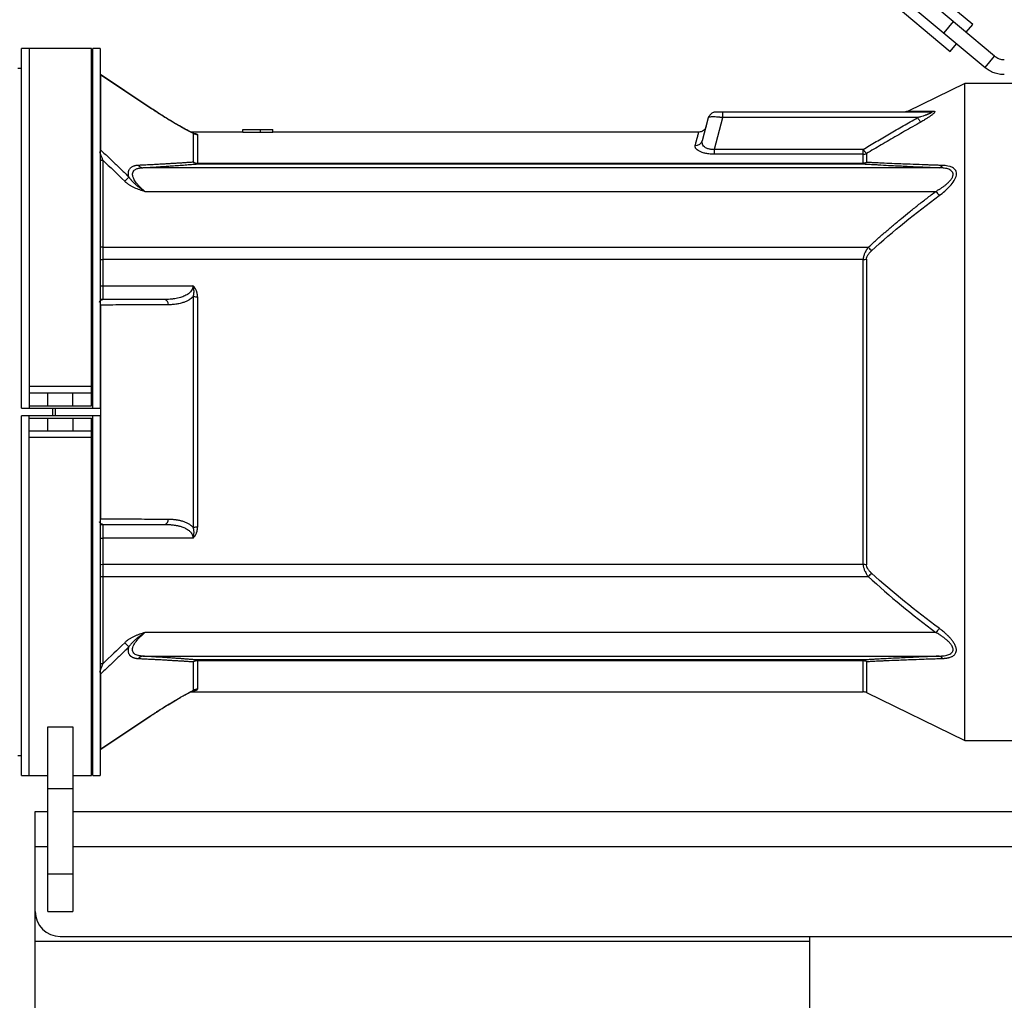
# Model space of a CAD drawing. Header units: inches. Extents: x -20.4 to 25.6, y -29.8 to 30.6.
# Tile 5 of 10: x -0.6 to 15, y -9.3 to 6.2. Entities that reach past the tile are written whole.
import ezdxf

# ---------------------------------------------------------------- set-up
doc = ezdxf.new("R2010")
doc.units = ezdxf.units.IN
doc.header["$MEASUREMENT"] = 0

msp = doc.modelspace()

# ---------------------------------------------------------------- linework, layer by layer
at = {"color": 7, "linetype": 'Continuous', "lineweight": 25}
for p, q in [((14.454, 6.103), (0.294, 17.984)), ((-0.06, 17.562), (14.099, 5.681)), ((14.8, 5.606), (12.558, 7.488)), ((12.406, 7.307), (14.649, 5.425)), ((14.149, 6.153), (13.997, 5.972)), ((14.352, 5.982), (14.454, 6.103)), ((14.099, 5.681), (14.2, 5.802)), ((0.571, 5.728), (-0.531, 5.728)), ((-0.531, 0.059), (-0.531, 5.728)), ((-0.413, 5.728), (-0.413, 0.059)), ((0.571, 0.098), (0.571, 5.728)), ((0.709, 5.728), (0.591, 5.728)), ((0.591, 0.059), (0.591, 5.728)), ((0.709, 5.728), (0.709, 0.059)), ((14.649, 5.425), (14.8, 5.606)), ((0.591, 5.531), (0.571, 5.531)), ((-0.531, 5.413), (-0.591, 5.413)), ((1.496, 4.792), (0.71, 5.315)), ((0.717, 4.126), (0.717, 5.309)), ((0.717, 5.309), (1.498, 4.79)), ((14.331, 5.177), (13.427, 4.736)), ((15.433, 5.177), (14.331, 5.177)), ((14.331, -5.177), (14.331, 5.177)), ((10.52, 4.637), (10.52, 4.724)), ((13.785, 4.724), (10.52, 4.724)), ((10.196, 4.279), (10.292, 4.637)), ((10.386, 4.138), (10.52, 4.637)), ((13.585, 4.637), (10.52, 4.637)), ((2.953, 4.409), (2.136, 4.409)), ((2.175, 3.939), (2.175, 4.389)), ((2.184, 4.387), (2.178, 4.389)), ((2.185, 4.387), (2.185, 4.387)), ((2.241, 4.369), (2.241, 3.908)), ((2.953, 4.409), (2.953, 4.449)), ((2.953, 4.449), (3.425, 4.449)), ((3.228, 4.449), (3.228, 4.407)), ((3.228, 4.409), (3.425, 4.409)), ((3.425, 4.409), (3.425, 4.449)), ((10.14, 4.409), (3.425, 4.409)), ((10.386, 4.06), (10.386, 4.138)), ((10.386, 4.138), (12.729, 4.138)), ((12.729, 4.06), (10.386, 4.06)), ((12.729, 3.908), (12.729, 4.138)), ((12.78, 4.071), (12.78, 3.932)), ((0.748, 3.967), (0.748, 1.772)), ((2.241, 3.921), (12.729, 3.921)), ((2.241, 3.908), (12.729, 3.908)), ((13.925, 3.848), (1.377, 3.848)), ((1.413, 3.475), (13.874, 3.475)), ((0.748, 2.594), (12.809, 2.594)), ((12.729, 2.4), (0.748, 2.4)), ((12.729, -2.4), (12.729, 2.4)), ((12.78, 2.407), (12.78, -2.407)), ((0.748, 1.988), (2.169, 1.988)), ((2.175, -1.822), (2.175, 1.822)), ((2.241, 1.814), (2.241, -1.814)), ((0.717, -1.684), (0.717, 1.684)), ((-0.413, 0.405), (0.571, 0.405)), ((0.571, 0.295), (-0.413, 0.295)), ((-0.118, 0.098), (-0.118, 0.295)), ((0.276, 0.098), (0.276, 0.295)), ((-0.531, 0.059), (0.709, 0.059)), ((-0.413, 0.098), (0.571, 0.098)), ((-0.039, -0.059), (-0.039, 0.059)), ((-0.531, -5.728), (-0.531, -0.059)), ((0.709, -0.059), (-0.531, -0.059)), ((-0.413, -5.728), (-0.413, -0.059)), ((-0.413, -0.098), (0.571, -0.098)), ((-0.118, -0.295), (-0.118, -0.098)), ((0.276, -0.098), (0.276, -0.295)), ((0.571, -5.728), (0.571, -0.098)), ((0.591, -5.728), (0.591, -0.059)), ((0.709, -0.059), (0.709, -5.728)), ((-0.413, -0.295), (0.571, -0.295)), ((0.571, -0.405), (-0.413, -0.405)), ((0.748, -1.772), (0.748, -3.967)), ((2.169, -1.988), (0.748, -1.988)), ((0.748, -2.4), (12.729, -2.4)), ((0.748, -2.594), (12.809, -2.594)), ((13.874, -3.475), (1.413, -3.475)), ((1.377, -3.848), (13.925, -3.848)), ((2.175, -4.389), (2.175, -3.939)), ((12.729, -3.908), (2.241, -3.908)), ((2.241, -3.908), (2.241, -4.369)), ((12.729, -3.921), (2.241, -3.921)), ((12.729, -4.409), (12.729, -3.908)), ((0.717, -5.309), (0.717, -4.126)), ((2.136, -4.409), (12.729, -4.409)), ((12.78, -4.421), (14.331, -5.177)), ((0.716, -5.311), (1.496, -4.792)), ((0.717, -5.309), (1.498, -4.79)), ((-0.118, -7.869), (-0.118, -4.961)), ((-0.118, -4.961), (0.276, -4.961)), ((0.276, -4.961), (0.276, -7.869)), ((14.331, -5.177), (15.433, -5.177)), ((-0.591, -5.413), (-0.531, -5.413)), ((0.71, -5.315), (0.712, -5.314)), ((0.571, -5.531), (0.591, -5.531)), ((-0.531, -5.728), (-0.118, -5.728)), ((0.276, -5.728), (0.571, -5.728)), ((0.591, -5.728), (0.709, -5.728)), ((-0.118, -5.933), (0.276, -5.933)), ((-0.315, -6.294), (-0.118, -6.294)), ((-0.315, -10.861), (-0.315, -6.294)), ((0.276, -6.294), (18.78, -6.294)), ((-0.118, -7.278), (0.276, -7.278)), ((-0.118, -7.869), (0.276, -7.869)), ((11.89, -8.341), (-0.315, -8.341)), ((0.079, -8.262), (18.78, -8.262)), ((11.89, -10.861), (11.89, -8.262))]:
    msp.add_line(p, q, dxfattribs=at)
at = {"color": 8, "linetype": 'Continuous', "lineweight": 25}
for p, q in [((12.78, -3.932), (12.78, -4.421)), ((2.169, -4.391), (2.178, -4.389)), ((-0.315, -6.845), (-0.118, -6.845)), ((0.276, -6.845), (18.78, -6.845))]:
    msp.add_line(p, q, dxfattribs=at)
at = {"color": 7, "linetype": 'Continuous', "lineweight": 25, "flags": 128}
for points in [[(1.498, 4.79), (1.497, 4.792), (1.496, 4.792)], [(10.292, 4.637), (10.298, 4.655), (10.304, 4.666)], [(2.953, 4.409), (3.091, 4.409), (3.228, 4.407)], [(0.748, 1.772), (0.725, 1.774), (0.709, 1.778)], [(0.706, -1.779), (0.725, -1.774), (0.748, -1.772)], [(1.496, -4.792), (1.497, -4.792), (1.498, -4.79)]]:
    msp.add_lwpolyline(points, dxfattribs=at)
at = {"color": 8, "linetype": 'Continuous', "lineweight": 25, "flags": 128}
for points in [[(0.709, 3.967), (0.726, 3.967), (0.748, 3.967)], [(0.748, 2.594), (0.725, 2.594), (0.709, 2.594)], [(0.709, 2.404), (0.725, 2.401), (0.748, 2.4)], [(0.709, 1.991), (0.725, 1.989), (0.748, 1.988)], [(0.709, -1.991), (0.725, -1.989), (0.748, -1.988)], [(0.709, -2.404), (0.725, -2.401), (0.748, -2.4)], [(0.709, -2.594), (0.725, -2.594), (0.748, -2.594)], [(0.748, -3.967), (0.726, -3.967), (0.709, -3.967)]]:
    msp.add_lwpolyline(points, dxfattribs=at)
at = {"color": 7, "linetype": 'Continuous', "lineweight": 25}
for centre, radius, start, end in [((10.406, 4.606), 0.118, 90, 116.5753), ((13.784, 4.817), 0.0925, 270.2904, 304.3718), ((13.866, 4.792), 0.321, 208.8465, 224.3951), ((2.241, 4.488), 0.119, 236.2572, 270.0205), ((10.087, 4.311), 0.113, 267.3873, 343.9345), ((12.729, 4.186), 0.127, 269.9273, 294.0623), ((1.385, 3.934), 0.0861, 210.5383, 264.6036), ((2.24, 4.05), 0.129, 239.3475, 270.2148), ((12.729, 4.052), 0.13, 269.9031, 293.2915), ((13.915, 3.917), 0.0699, 277.8179, 331.1717), ((2.537, 2.226), 2.018, 133.059, 135.6839), ((15.942, 5.031), 2.587, 216.9643, 218.8303), ((14.663, 4.311), 2.527, 222.7934, 224.4936), ((12.729, 2.604), 0.203, 269.7911, 284.5281), ((1.698, 1.688), 0.0864, 0.7016, 76.4263), ((2.239, 2.065), 0.251, 255.2178, 270.4365), ((1.698, -1.688), 0.0864, 283.5737, 359.2984), ((2.239, -2.065), 0.251, 89.5635, 104.7822), ((12.729, -2.604), 0.203, 75.4719, 90.2089), ((14.663, -4.311), 2.527, 135.5064, 137.2066), ((15.942, -5.031), 2.587, 141.1697, 143.0357), ((2.537, -2.226), 2.018, 224.3161, 226.941), ((1.385, -3.934), 0.0861, 95.3964, 149.4617), ((13.915, -3.917), 0.0699, 28.8283, 82.1821), ((2.24, -4.05), 0.129, 89.7852, 120.6525), ((12.729, -4.052), 0.13, 66.7085, 90.0969), ((2.241, -4.488), 0.119, 89.9795, 123.7428), ((12.729, -4.528), 0.118, 64.0108, 90), ((0.079, -7.869), 0.394, 180, 270)]:
    msp.add_arc(centre, radius, start, end, dxfattribs=at)
for points, knots in [([(14.8, 5.606), (14.811, 5.598), (14.822, 5.59), (14.846, 5.576), (14.858, 5.57), (14.884, 5.561), (14.897, 5.557), (14.924, 5.552), (14.938, 5.551), (14.952, 5.551)], [0, 0, 0, 0, 0.25, 0.25, 0.5, 0.5, 0.75, 0.75, 1, 1, 1, 1]), ([(0.717, 5.309), (0.717, 5.31), (0.716, 5.312), (0.712, 5.314), (0.71, 5.315)], [0, 0, 0, 0, 0.524073, 1, 1, 1, 1]), ([(14.952, 5.315), (14.925, 5.315), (14.897, 5.317), (14.843, 5.327), (14.816, 5.334), (14.778, 5.348), (14.765, 5.353), (14.74, 5.365), (14.728, 5.371), (14.692, 5.392), (14.67, 5.408), (14.649, 5.425)], [0, 0, 0, 0, 0.25, 0.25, 0.5, 0.5, 0.625, 0.625, 0.75, 0.75, 1, 1, 1, 1]), ([(2.174, 4.392), (2.173, 4.392), (2.172, 4.393), (2.152, 4.402), (2.116, 4.419), (2.048, 4.454), (1.952, 4.509), (1.825, 4.583), (1.67, 4.678), (1.557, 4.753), (1.496, 4.792)], [0, 0, 0, 0, 0.021778, 0.049761, 0.12829, 0.238314, 0.381602, 0.556719, 0.7621, 1, 1, 1, 1]), ([(2.175, 4.389), (2.172, 4.39), (2.168, 4.392), (2.16, 4.395), (2.153, 4.399), (2.145, 4.403), (2.136, 4.407), (2.128, 4.412), (2.119, 4.416), (2.101, 4.425), (2.073, 4.44), (2.021, 4.468), (1.951, 4.508), (1.864, 4.559), (1.773, 4.613), (1.701, 4.658), (1.646, 4.693), (1.61, 4.716), (1.573, 4.74), (1.536, 4.765), (1.511, 4.781), (1.498, 4.79)], [0, 0, 0, 0, 0.01518, 0.030489, 0.045939, 0.061545, 0.077318, 0.093271, 0.109415, 0.125763, 0.186447, 0.25131, 0.372426, 0.502598, 0.625091, 0.75077, 0.799079, 0.848116, 0.897923, 0.948538, 1, 1, 1, 1]), ([(10.369, 4.719), (10.36, 4.715), (10.342, 4.708), (10.321, 4.689), (10.305, 4.667), (10.3, 4.65), (10.297, 4.642)], [0, 0, 0, 0, 0.2548023, 0.5108437, 0.7611326, 1, 1, 1, 1]), ([(10.52, 4.724), (10.518, 4.724), (10.513, 4.724), (10.507, 4.724), (10.501, 4.724), (10.495, 4.724), (10.489, 4.724), (10.483, 4.724), (10.476, 4.724), (10.467, 4.724), (10.454, 4.724), (10.438, 4.724), (10.426, 4.724), (10.418, 4.724), (10.413, 4.724), (10.41, 4.724), (10.407, 4.724), (10.406, 4.724), (10.406, 4.724), (10.406, 4.724)], [0, 0, 0, 0, 0.035133, 0.070108, 0.104941, 0.139648, 0.17424, 0.208729, 0.243124, 0.288381, 0.370749, 0.499996, 0.629244, 0.697322, 0.75688, 0.817127, 0.877694, 0.938629, 1, 1, 1, 1]), ([(13.427, 4.737), (13.425, 4.736), (13.422, 4.734), (13.418, 4.733), (13.415, 4.731), (13.414, 4.731), (13.412, 4.731), (13.411, 4.73), (13.41, 4.73), (13.408, 4.729), (13.404, 4.728), (13.399, 4.727), (13.395, 4.726), (13.393, 4.726), (13.393, 4.726), (13.393, 4.726)], [0, 0, 0, 0, 0.079632, 0.144459, 0.157485, 0.169492, 0.181056, 0.193063, 0.206546, 0.22247, 0.264577, 0.404697, 0.640811, 0.994738, 1, 1, 1, 1]), ([(13.785, 4.724), (13.786, 4.724), (13.789, 4.724), (13.793, 4.724), (13.797, 4.724), (13.799, 4.723), (13.802, 4.723), (13.803, 4.722), (13.804, 4.721), (13.805, 4.72), (13.805, 4.719), (13.804, 4.717), (13.803, 4.716), (13.802, 4.715), (13.8, 4.713), (13.799, 4.712), (13.796, 4.711), (13.794, 4.709), (13.792, 4.708), (13.789, 4.707), (13.787, 4.705), (13.784, 4.704), (13.782, 4.703), (13.779, 4.702), (13.777, 4.701), (13.774, 4.699), (13.772, 4.698), (13.769, 4.697), (13.767, 4.696), (13.765, 4.696), (13.763, 4.695), (13.761, 4.694), (13.759, 4.693), (13.758, 4.693), (13.756, 4.692), (13.755, 4.692), (13.751, 4.69), (13.744, 4.687), (13.732, 4.683), (13.722, 4.679), (13.71, 4.675), (13.694, 4.67), (13.668, 4.661), (13.637, 4.652), (13.608, 4.643), (13.592, 4.639), (13.585, 4.637)], [0, 0, 0, 0, 0.02053, 0.0398346, 0.0578983, 0.0747517, 0.0904731, 0.1051908, 0.1190928, 0.1323824, 0.145234, 0.1577918, 0.1701688, 0.1824487, 0.1946805, 0.2068435, 0.2189396, 0.2309589, 0.2428772, 0.2546608, 0.2662711, 0.2776671, 0.288808, 0.2996541, 0.3101681, 0.3203151, 0.3300637, 0.3393855, 0.3482552, 0.3566507, 0.3645528, 0.371945, 0.3788132, 0.3851457, 0.3909326, 0.396166, 0.4008392, 0.4372826, 0.4757586, 0.5280494, 0.5507076, 0.6065933, 0.7003864, 0.8298857, 0.9302473, 1, 1, 1, 1]), ([(13.836, 4.741), (13.837, 4.741), (13.84, 4.741), (13.842, 4.74), (13.845, 4.74), (13.848, 4.739), (13.852, 4.738), (13.855, 4.735), (13.857, 4.731), (13.855, 4.725), (13.852, 4.719), (13.845, 4.71), (13.833, 4.697), (13.817, 4.684), (13.795, 4.667), (13.764, 4.645), (13.729, 4.622), (13.696, 4.602), (13.668, 4.585), (13.647, 4.573), (13.637, 4.567)], [0, 0, 0, 0, 0.015861, 0.031663, 0.047445, 0.063242, 0.094869, 0.126067, 0.188193, 0.219522, 0.250371, 0.310558, 0.37518, 0.435597, 0.501009, 0.620676, 0.749423, 0.826507, 0.909965, 1, 1, 1, 1]), ([(10.52, 4.637), (10.516, 4.637), (10.51, 4.638), (10.5, 4.639), (10.491, 4.64), (10.481, 4.641), (10.472, 4.642), (10.463, 4.643), (10.454, 4.644), (10.445, 4.644), (10.425, 4.646), (10.395, 4.648), (10.359, 4.648), (10.33, 4.648), (10.313, 4.646), (10.303, 4.644), (10.299, 4.642), (10.295, 4.641), (10.292, 4.639), (10.292, 4.638), (10.292, 4.637)], [0, 0, 0, 0, 0.027844, 0.055436, 0.082777, 0.109868, 0.136709, 0.163301, 0.189647, 0.215747, 0.241602, 0.37172, 0.500019, 0.628313, 0.758435, 0.805142, 0.852645, 0.900952, 0.950068, 1, 1, 1, 1]), ([(12.729, 4.138), (12.762, 4.158), (12.83, 4.198), (12.932, 4.259), (13.037, 4.32), (13.143, 4.382), (13.251, 4.445), (13.361, 4.508), (13.472, 4.572), (13.547, 4.615), (13.585, 4.637)], [0, 0, 0, 0, 0.118304, 0.23852, 0.360648, 0.484689, 0.610644, 0.738513, 0.868298, 1, 1, 1, 1]), ([(13.637, 4.567), (13.594, 4.543), (13.509, 4.494), (13.382, 4.422), (13.258, 4.35), (13.135, 4.279), (13.015, 4.209), (12.897, 4.14), (12.819, 4.094), (12.78, 4.071)], [0, 0, 0, 0, 0.14965, 0.297033, 0.442149, 0.585001, 0.725592, 0.863924, 1, 1, 1, 1]), ([(2.169, 4.391), (2.171, 4.39), (2.175, 4.39), (2.18, 4.389), (2.186, 4.389), (2.191, 4.388), (2.196, 4.387), (2.204, 4.386), (2.214, 4.384), (2.223, 4.382), (2.23, 4.379), (2.235, 4.377), (2.238, 4.374), (2.24, 4.372), (2.241, 4.37), (2.241, 4.369)], [0, 0, 0, 0, 0.040902, 0.082078, 0.123588, 0.165492, 0.207847, 0.25071, 0.376957, 0.503028, 0.599877, 0.697523, 0.79645, 0.897128, 1, 1, 1, 1]), ([(2.175, 4.391), (2.175, 4.391), (2.175, 4.391), (2.175, 4.391), (2.174, 4.392)], [0, 0, 0, 0, 0.080105, 1, 1, 1, 1]), ([(10.254, 4.497), (10.25, 4.485), (10.241, 4.461), (10.213, 4.432), (10.178, 4.413), (10.152, 4.411), (10.14, 4.409)], [0, 0, 0, 0, 0.243145, 0.499958, 0.756794, 1, 1, 1, 1]), ([(10.386, 4.06), (10.383, 4.06), (10.376, 4.06), (10.366, 4.06), (10.356, 4.06), (10.346, 4.061), (10.336, 4.061), (10.326, 4.062), (10.308, 4.064), (10.282, 4.067), (10.25, 4.072), (10.221, 4.079), (10.193, 4.088), (10.169, 4.097), (10.14, 4.111), (10.117, 4.126), (10.1, 4.141), (10.091, 4.152), (10.084, 4.164), (10.081, 4.174), (10.08, 4.183), (10.08, 4.19), (10.081, 4.195), (10.082, 4.197)], [0, 0, 0, 0, 0.0180371, 0.0359984, 0.0539053, 0.071779, 0.0896413, 0.1075135, 0.1254174, 0.1879604, 0.2498573, 0.3115584, 0.3743729, 0.4367425, 0.49982, 0.6246938, 0.6864365, 0.7492612, 0.8113087, 0.8743648, 0.9159654, 0.9578084, 1, 1, 1, 1]), ([(10.386, 4.138), (10.383, 4.138), (10.378, 4.137), (10.369, 4.136), (10.361, 4.136), (10.353, 4.136), (10.342, 4.136), (10.326, 4.137), (10.303, 4.14), (10.273, 4.148), (10.24, 4.164), (10.212, 4.19), (10.2, 4.212), (10.193, 4.232), (10.192, 4.246), (10.192, 4.26), (10.193, 4.27), (10.195, 4.276), (10.196, 4.279)], [0, 0, 0, 0, 0.0203838, 0.0406483, 0.0608017, 0.0808525, 0.1008097, 0.142867, 0.2008296, 0.2778816, 0.3999569, 0.54686, 0.698999, 0.7486866, 0.8491199, 0.9064359, 0.956787, 1, 1, 1, 1]), ([(0.717, 4.126), (0.739, 4.105), (0.783, 4.064), (0.848, 4.003), (0.912, 3.942), (0.975, 3.881), (1.038, 3.821), (1.099, 3.761), (1.139, 3.721), (1.159, 3.701)], [0, 0, 0, 0, 0.147405, 0.293285, 0.437645, 0.580491, 0.721828, 0.861662, 1, 1, 1, 1]), ([(12.729, 4.138), (12.734, 4.13), (12.739, 4.123), (12.749, 4.108), (12.753, 4.102), (12.763, 4.09), (12.767, 4.084), (12.774, 4.076), (12.778, 4.073), (12.78, 4.071)], [0, 0, 0, 0, 0.25, 0.25, 0.5, 0.5, 0.75, 0.75, 1, 1, 1, 1]), ([(1.159, 3.701), (1.159, 3.703), (1.157, 3.708), (1.156, 3.716), (1.154, 3.723), (1.153, 3.73), (1.152, 3.738), (1.151, 3.749), (1.151, 3.765), (1.153, 3.784), (1.157, 3.801), (1.164, 3.817), (1.172, 3.831), (1.183, 3.845), (1.198, 3.858), (1.217, 3.869), (1.236, 3.877), (1.254, 3.882), (1.272, 3.886), (1.291, 3.889), (1.304, 3.889), (1.311, 3.89)], [0, 0, 0, 0, 0.0207902, 0.0416155, 0.0624985, 0.0834615, 0.1045264, 0.1257149, 0.1879317, 0.2508367, 0.3131698, 0.3758632, 0.4382903, 0.5005964, 0.5808236, 0.6634906, 0.7492109, 0.8092851, 0.8710132, 0.9345404, 1, 1, 1, 1]), ([(1.311, 3.89), (1.327, 3.891), (1.358, 3.892), (1.405, 3.894), (1.45, 3.897), (1.495, 3.899), (1.54, 3.901), (1.583, 3.904), (1.626, 3.906), (1.668, 3.908), (1.709, 3.91), (1.749, 3.913), (1.789, 3.915), (1.828, 3.917), (1.866, 3.919), (1.903, 3.922), (1.94, 3.924), (1.976, 3.926), (2.011, 3.928), (2.045, 3.93), (2.079, 3.933), (2.112, 3.935), (2.144, 3.937), (2.164, 3.939), (2.175, 3.939)], [0, 0, 0, 0, 0.050119, 0.099762, 0.148933, 0.197635, 0.245873, 0.293652, 0.340976, 0.38785, 0.434278, 0.480267, 0.525821, 0.570946, 0.615648, 0.659933, 0.703807, 0.747276, 0.790348, 0.83303, 0.875328, 0.917251, 0.958805, 1, 1, 1, 1]), ([(1.377, 3.848), (1.393, 3.849), (1.424, 3.851), (1.472, 3.854), (1.518, 3.856), (1.565, 3.859), (1.611, 3.862), (1.656, 3.865), (1.701, 3.868), (1.746, 3.871), (1.79, 3.874), (1.838, 3.877), (1.888, 3.881), (1.941, 3.885), (1.994, 3.889), (2.045, 3.892), (2.096, 3.896), (2.145, 3.9), (2.194, 3.904), (2.225, 3.907), (2.241, 3.908)], [0, 0, 0, 0, 0.050101, 0.10018, 0.150236, 0.200269, 0.250278, 0.300264, 0.350226, 0.400167, 0.450086, 0.499986, 0.56252, 0.62503, 0.687523, 0.750005, 0.812484, 0.874969, 0.937471, 1, 1, 1, 1]), ([(2.241, 3.908), (2.229, 3.909), (2.217, 3.912), (2.194, 3.922), (2.184, 3.93), (2.175, 3.939)], [0, 0, 0, 0, 0.5, 0.5, 1, 1, 1, 1]), ([(12.78, 3.932), (12.773, 3.925), (12.765, 3.919), (12.747, 3.911), (12.738, 3.909), (12.729, 3.908)], [0, 0, 0, 0, 0.5, 0.5, 1, 1, 1, 1]), ([(12.729, 3.908), (12.739, 3.908), (12.76, 3.906), (12.797, 3.904), (12.839, 3.902), (12.889, 3.899), (12.945, 3.896), (13.039, 3.89), (13.158, 3.884), (13.297, 3.877), (13.442, 3.87), (13.586, 3.863), (13.725, 3.857), (13.831, 3.852), (13.896, 3.849), (13.925, 3.848)], [0, 0, 0, 0, 0.027627, 0.060905, 0.099825, 0.144378, 0.194557, 0.250359, 0.392307, 0.500076, 0.599269, 0.749843, 0.848381, 0.931774, 1, 1, 1, 1]), ([(13.977, 3.883), (13.959, 3.884), (13.923, 3.885), (13.866, 3.887), (13.802, 3.889), (13.733, 3.892), (13.621, 3.896), (13.493, 3.901), (13.348, 3.906), (13.21, 3.912), (13.081, 3.917), (12.97, 3.923), (12.893, 3.926), (12.831, 3.929), (12.796, 3.931), (12.78, 3.932)], [0, 0, 0, 0, 0.040254, 0.085402, 0.135436, 0.190348, 0.25013, 0.403876, 0.500163, 0.608538, 0.750027, 0.832007, 0.900998, 0.957001, 1, 1, 1, 1]), ([(13.926, 3.409), (13.988, 3.455), (14.046, 3.504), (14.121, 3.587), (14.144, 3.615), (14.179, 3.673), (14.192, 3.703), (14.201, 3.758), (14.197, 3.782), (14.175, 3.822), (14.157, 3.838), (14.092, 3.873), (14.036, 3.881), (13.977, 3.883)], [0, 0, 0, 0, 0.25, 0.25, 0.375, 0.375, 0.5, 0.5, 0.625, 0.625, 0.75, 0.75, 1, 1, 1, 1]), ([(1.413, 3.475), (1.409, 3.479), (1.401, 3.485), (1.388, 3.496), (1.376, 3.506), (1.364, 3.517), (1.351, 3.529), (1.328, 3.551), (1.302, 3.578), (1.274, 3.612), (1.253, 3.642), (1.232, 3.679), (1.218, 3.717), (1.216, 3.754), (1.225, 3.784), (1.242, 3.806), (1.261, 3.82), (1.28, 3.83), (1.3, 3.836), (1.319, 3.841), (1.339, 3.845), (1.359, 3.847), (1.372, 3.848), (1.377, 3.848)], [0, 0, 0, 0, 0.023127, 0.046171, 0.069119, 0.091957, 0.114675, 0.146112, 0.228697, 0.282505, 0.340137, 0.400974, 0.487831, 0.5499, 0.627778, 0.699802, 0.747942, 0.797794, 0.849533, 0.883122, 0.924616, 0.970646, 1, 1, 1, 1]), ([(13.874, 3.475), (13.881, 3.479), (13.893, 3.486), (13.91, 3.497), (13.927, 3.507), (13.943, 3.517), (13.967, 3.533), (13.999, 3.555), (14.037, 3.585), (14.072, 3.617), (14.104, 3.65), (14.126, 3.681), (14.138, 3.705), (14.144, 3.723), (14.147, 3.74), (14.145, 3.757), (14.141, 3.772), (14.13, 3.789), (14.11, 3.807), (14.08, 3.823), (14.044, 3.834), (14.011, 3.84), (13.981, 3.844), (13.954, 3.847), (13.935, 3.847), (13.925, 3.848)], [0, 0, 0, 0, 0.026968, 0.052914, 0.077842, 0.101757, 0.124665, 0.189011, 0.249282, 0.311807, 0.374137, 0.436968, 0.469134, 0.499706, 0.530687, 0.562461, 0.593687, 0.625108, 0.683933, 0.750169, 0.810101, 0.874804, 0.913334, 0.955051, 1, 1, 1, 1]), ([(1.093, 3.636), (1.096, 3.633), (1.103, 3.627), (1.113, 3.618), (1.124, 3.609), (1.136, 3.599), (1.15, 3.589), (1.171, 3.575), (1.202, 3.556), (1.256, 3.53), (1.327, 3.502), (1.384, 3.484), (1.413, 3.475)], [0, 0, 0, 0, 0.0353978, 0.0732296, 0.1135146, 0.1562773, 0.2015456, 0.249348, 0.3737937, 0.498509, 0.7493281, 1, 1, 1, 1]), ([(1.159, 3.701), (1.162, 3.697), (1.167, 3.69), (1.175, 3.679), (1.184, 3.668), (1.193, 3.657), (1.202, 3.647), (1.218, 3.63), (1.241, 3.606), (1.273, 3.578), (1.306, 3.551), (1.341, 3.524), (1.371, 3.503), (1.393, 3.488), (1.405, 3.48), (1.412, 3.476), (1.413, 3.475)], [0, 0, 0, 0, 0.040054, 0.080711, 0.122004, 0.16397, 0.20665, 0.250086, 0.370758, 0.499743, 0.618222, 0.749891, 0.875084, 0.9376, 0.9819, 1, 1, 1, 1]), ([(12.809, 2.594), (12.823, 2.607), (12.853, 2.635), (12.898, 2.676), (12.943, 2.717), (12.989, 2.758), (13.036, 2.799), (13.084, 2.84), (13.132, 2.882), (13.181, 2.923), (13.23, 2.965), (13.28, 3.006), (13.356, 3.069), (13.459, 3.153), (13.592, 3.259), (13.731, 3.367), (13.826, 3.439), (13.874, 3.475)], [0, 0, 0, 0, 0.043485, 0.087359, 0.131626, 0.176285, 0.221339, 0.266789, 0.312636, 0.358881, 0.405526, 0.452571, 0.500019, 0.618521, 0.741343, 0.868498, 1, 1, 1, 1]), ([(12.809, 2.594), (12.806, 2.591), (12.801, 2.584), (12.793, 2.573), (12.785, 2.56), (12.773, 2.542), (12.762, 2.521), (12.75, 2.496), (12.742, 2.474), (12.734, 2.449), (12.73, 2.427), (12.729, 2.411), (12.729, 2.403), (12.729, 2.4)], [0, 0, 0, 0, 0.053876, 0.113787, 0.179842, 0.252102, 0.413575, 0.503106, 0.625728, 0.751229, 0.875379, 0.959199, 1, 1, 1, 1]), ([(12.78, 2.407), (12.78, 2.408), (12.78, 2.411), (12.781, 2.417), (12.782, 2.425), (12.784, 2.434), (12.788, 2.446), (12.795, 2.461), (12.805, 2.477), (12.817, 2.494), (12.83, 2.509), (12.845, 2.525), (12.855, 2.535), (12.86, 2.54)], [0, 0, 0, 0, 0.027932, 0.069868, 0.125434, 0.192118, 0.249977, 0.37425, 0.499946, 0.603489, 0.749482, 0.875897, 1, 1, 1, 1]), ([(2.169, 1.988), (2.169, 1.986), (2.168, 1.981), (2.168, 1.975), (2.167, 1.968), (2.166, 1.961), (2.165, 1.955), (2.163, 1.948), (2.16, 1.941), (2.158, 1.934), (2.155, 1.928), (2.147, 1.914), (2.133, 1.893), (2.103, 1.864), (2.056, 1.834), (2.001, 1.811), (1.934, 1.792), (1.88, 1.782), (1.825, 1.776), (1.779, 1.772), (1.741, 1.772), (1.718, 1.772)], [0, 0, 0, 0, 0.011447, 0.023096, 0.034963, 0.047063, 0.059414, 0.072032, 0.084931, 0.098126, 0.111631, 0.125459, 0.187711, 0.251662, 0.366207, 0.503106, 0.582856, 0.751187, 0.798065, 0.880709, 1, 1, 1, 1]), ([(2.241, 1.814), (2.241, 1.818), (2.241, 1.825), (2.24, 1.835), (2.239, 1.846), (2.238, 1.856), (2.236, 1.867), (2.234, 1.877), (2.231, 1.887), (2.228, 1.897), (2.222, 1.912), (2.214, 1.93), (2.203, 1.948), (2.191, 1.964), (2.181, 1.976), (2.173, 1.984), (2.169, 1.988)], [0, 0, 0, 0, 0.05565, 0.111032, 0.166208, 0.221242, 0.276208, 0.331183, 0.386252, 0.441504, 0.497034, 0.622861, 0.749346, 0.832842, 0.916394, 1, 1, 1, 1]), ([(2.175, 1.822), (2.176, 1.825), (2.177, 1.832), (2.18, 1.842), (2.182, 1.852), (2.184, 1.864), (2.185, 1.881), (2.186, 1.903), (2.184, 1.926), (2.181, 1.945), (2.177, 1.961), (2.173, 1.975), (2.17, 1.984), (2.169, 1.988)], [0, 0, 0, 0, 0.0594947, 0.1212503, 0.1851879, 0.2511658, 0.3349801, 0.5018695, 0.6450554, 0.7514, 0.8413459, 0.9239099, 1, 1, 1, 1]), ([(0.696, 1.731), (0.697, 1.732), (0.699, 1.735), (0.701, 1.739), (0.703, 1.743), (0.706, 1.747), (0.709, 1.751), (0.714, 1.756), (0.721, 1.763), (0.729, 1.768), (0.737, 1.77), (0.743, 1.771), (0.747, 1.772), (0.748, 1.772)], [0, 0, 0, 0, 0.04886, 0.098263, 0.148211, 0.198699, 0.249715, 0.341926, 0.49844, 0.664356, 0.80412, 0.916192, 1, 1, 1, 1]), ([(2.175, 1.822), (2.173, 1.82), (2.168, 1.815), (2.161, 1.808), (2.153, 1.801), (2.146, 1.794), (2.138, 1.787), (2.129, 1.781), (2.121, 1.775), (2.112, 1.769), (2.103, 1.763), (2.082, 1.751), (2.047, 1.735), (2.004, 1.719), (1.965, 1.709), (1.931, 1.702), (1.897, 1.696), (1.861, 1.692), (1.823, 1.689), (1.798, 1.689), (1.785, 1.689)], [0, 0, 0, 0, 0.023971, 0.048151, 0.07256, 0.097218, 0.122141, 0.14735, 0.17286, 0.198689, 0.224853, 0.251366, 0.371984, 0.50146, 0.579581, 0.659508, 0.741383, 0.825341, 0.911507, 1, 1, 1, 1]), ([(1.785, 1.689), (1.729, 1.688), (1.617, 1.688), (1.446, 1.687), (1.271, 1.686), (1.09, 1.686), (0.906, 1.685), (0.781, 1.684), (0.717, 1.684)], [0, 0, 0, 0, 0.156156, 0.316514, 0.481076, 0.649844, 0.822819, 1, 1, 1, 1]), ([(0.717, -1.684), (0.781, -1.684), (0.906, -1.685), (1.09, -1.686), (1.271, -1.686), (1.446, -1.687), (1.617, -1.688), (1.729, -1.688), (1.785, -1.689)], [0, 0, 0, 0, 0.177181, 0.350156, 0.518924, 0.683486, 0.843844, 1, 1, 1, 1]), ([(1.785, -1.689), (1.791, -1.689), (1.804, -1.689), (1.823, -1.69), (1.842, -1.691), (1.861, -1.692), (1.879, -1.694), (1.897, -1.696), (1.915, -1.699), (1.932, -1.702), (1.949, -1.705), (1.965, -1.709), (1.981, -1.713), (2.009, -1.721), (2.048, -1.735), (2.086, -1.753), (2.112, -1.769), (2.13, -1.781), (2.146, -1.794), (2.161, -1.808), (2.17, -1.817), (2.175, -1.822)], [0, 0, 0, 0, 0.044625, 0.088653, 0.132097, 0.174973, 0.217294, 0.259078, 0.300339, 0.341095, 0.381362, 0.421158, 0.460502, 0.499412, 0.629346, 0.750117, 0.80238, 0.853365, 0.903203, 0.952032, 1, 1, 1, 1]), ([(0.748, -1.772), (0.747, -1.772), (0.744, -1.772), (0.74, -1.771), (0.734, -1.769), (0.728, -1.767), (0.722, -1.763), (0.716, -1.758), (0.71, -1.753), (0.705, -1.746), (0.701, -1.739), (0.698, -1.734), (0.696, -1.731)], [0, 0, 0, 0, 0.06479, 0.147696, 0.24854, 0.36682, 0.501572, 0.605138, 0.706962, 0.806801, 0.9045, 1, 1, 1, 1]), ([(0.704, -1.781), (0.707, -1.779), (0.718, -1.773), (0.731, -1.772), (0.741, -1.771)], [0, 0, 0, 0, 0.202159, 1, 1, 1, 1]), ([(1.718, -1.772), (1.726, -1.772), (1.742, -1.772), (1.766, -1.772), (1.79, -1.774), (1.813, -1.775), (1.836, -1.777), (1.859, -1.78), (1.882, -1.783), (1.904, -1.787), (1.927, -1.791), (1.948, -1.796), (1.97, -1.802), (1.995, -1.81), (2.023, -1.82), (2.054, -1.834), (2.083, -1.85), (2.106, -1.867), (2.123, -1.883), (2.134, -1.895), (2.145, -1.911), (2.154, -1.925), (2.16, -1.94), (2.163, -1.95), (2.166, -1.962), (2.168, -1.974), (2.168, -1.983), (2.169, -1.988)], [0, 0, 0, 0, 0.0423, 0.084431, 0.126388, 0.168167, 0.209771, 0.251202, 0.292469, 0.333584, 0.374562, 0.415425, 0.456197, 0.496909, 0.559928, 0.622605, 0.685576, 0.748498, 0.78488, 0.820739, 0.841664, 0.892549, 0.911683, 0.931949, 0.953372, 0.976017, 1, 1, 1, 1]), ([(2.169, -1.988), (2.171, -1.986), (2.175, -1.982), (2.18, -1.976), (2.186, -1.97), (2.193, -1.962), (2.203, -1.949), (2.214, -1.93), (2.222, -1.911), (2.231, -1.889), (2.237, -1.865), (2.24, -1.839), (2.241, -1.823), (2.241, -1.816), (2.241, -1.814)], [0, 0, 0, 0, 0.041749, 0.08323, 0.124483, 0.164878, 0.249707, 0.375384, 0.501361, 0.565199, 0.75053, 0.885318, 0.968683, 1, 1, 1, 1]), ([(2.169, -1.988), (2.17, -1.985), (2.172, -1.978), (2.175, -1.968), (2.178, -1.957), (2.181, -1.944), (2.184, -1.926), (2.186, -1.903), (2.185, -1.881), (2.184, -1.863), (2.181, -1.849), (2.178, -1.835), (2.176, -1.827), (2.175, -1.822)], [0, 0, 0, 0, 0.0564748, 0.1165271, 0.1805175, 0.248857, 0.3548852, 0.4983168, 0.6624546, 0.748867, 0.8361285, 0.9199158, 1, 1, 1, 1]), ([(12.729, -2.4), (12.729, -2.402), (12.729, -2.407), (12.729, -2.417), (12.731, -2.431), (12.735, -2.451), (12.742, -2.474), (12.75, -2.496), (12.762, -2.521), (12.774, -2.543), (12.788, -2.565), (12.798, -2.58), (12.805, -2.589), (12.809, -2.594)], [0, 0, 0, 0, 0.027146, 0.078409, 0.152701, 0.24886, 0.374626, 0.496935, 0.588031, 0.747888, 0.843379, 0.927339, 1, 1, 1, 1]), ([(12.86, -2.54), (12.858, -2.537), (12.853, -2.533), (12.845, -2.525), (12.838, -2.518), (12.828, -2.508), (12.817, -2.494), (12.807, -2.48), (12.799, -2.468), (12.794, -2.458), (12.789, -2.448), (12.785, -2.438), (12.783, -2.427), (12.781, -2.417), (12.781, -2.41), (12.78, -2.407)], [0, 0, 0, 0, 0.061874, 0.12452, 0.187691, 0.251158, 0.376234, 0.500415, 0.572203, 0.643448, 0.71426, 0.784873, 0.855661, 0.927146, 1, 1, 1, 1]), ([(13.977, -3.883), (13.981, -3.883), (13.991, -3.883), (14.005, -3.882), (14.019, -3.881), (14.033, -3.879), (14.047, -3.877), (14.06, -3.875), (14.074, -3.872), (14.093, -3.867), (14.112, -3.86), (14.134, -3.85), (14.152, -3.84), (14.168, -3.826), (14.185, -3.805), (14.196, -3.779), (14.199, -3.751), (14.196, -3.727), (14.19, -3.705), (14.181, -3.679), (14.163, -3.646), (14.138, -3.609), (14.106, -3.569), (14.082, -3.543), (14.064, -3.525), (14.052, -3.514), (14.036, -3.499), (14.015, -3.48), (13.99, -3.459), (13.96, -3.434), (13.938, -3.418), (13.926, -3.409)], [0, 0, 0, 0, 0.020466, 0.040993, 0.061556, 0.082135, 0.102711, 0.123267, 0.143792, 0.165997, 0.215165, 0.243668, 0.286612, 0.322608, 0.358577, 0.429911, 0.473479, 0.501328, 0.537137, 0.572757, 0.612231, 0.68008, 0.733959, 0.787427, 0.800026, 0.818503, 0.842853, 0.873101, 0.909306, 0.951564, 1, 1, 1, 1]), ([(1.413, -3.475), (1.399, -3.48), (1.37, -3.489), (1.327, -3.503), (1.284, -3.519), (1.242, -3.537), (1.202, -3.556), (1.17, -3.576), (1.145, -3.593), (1.127, -3.606), (1.109, -3.621), (1.099, -3.631), (1.093, -3.636)], [0, 0, 0, 0, 0.124836, 0.250424, 0.378475, 0.501538, 0.626255, 0.750687, 0.81435, 0.87706, 0.938904, 1, 1, 1, 1]), ([(1.413, -3.475), (1.412, -3.476), (1.405, -3.48), (1.393, -3.488), (1.371, -3.503), (1.341, -3.524), (1.306, -3.551), (1.273, -3.578), (1.241, -3.606), (1.216, -3.631), (1.197, -3.652), (1.184, -3.668), (1.171, -3.684), (1.163, -3.695), (1.159, -3.701)], [0, 0, 0, 0, 0.0181, 0.0624, 0.124917, 0.250111, 0.381776, 0.500262, 0.629243, 0.749921, 0.814786, 0.877998, 0.939694, 1, 1, 1, 1]), ([(1.377, -3.848), (1.374, -3.848), (1.367, -3.847), (1.354, -3.846), (1.339, -3.845), (1.322, -3.842), (1.299, -3.836), (1.274, -3.828), (1.247, -3.811), (1.228, -3.789), (1.217, -3.761), (1.216, -3.728), (1.228, -3.688), (1.251, -3.644), (1.282, -3.602), (1.314, -3.565), (1.338, -3.541), (1.36, -3.521), (1.377, -3.505), (1.397, -3.489), (1.408, -3.479), (1.413, -3.475)], [0, 0, 0, 0, 0.017597, 0.041557, 0.071811, 0.111909, 0.143358, 0.219691, 0.285817, 0.36195, 0.428868, 0.497343, 0.570633, 0.655247, 0.742726, 0.806324, 0.87103, 0.890751, 0.935411, 0.972767, 1, 1, 1, 1]), ([(13.925, -3.848), (13.93, -3.848), (13.94, -3.847), (13.954, -3.846), (13.968, -3.845), (13.981, -3.844), (13.994, -3.843), (14.016, -3.84), (14.045, -3.834), (14.08, -3.823), (14.11, -3.807), (14.13, -3.789), (14.141, -3.772), (14.145, -3.757), (14.147, -3.74), (14.143, -3.717), (14.13, -3.687), (14.105, -3.652), (14.073, -3.617), (14.037, -3.586), (13.998, -3.555), (13.963, -3.531), (13.932, -3.51), (13.904, -3.493), (13.885, -3.481), (13.874, -3.475)], [0, 0, 0, 0, 0.022855, 0.044928, 0.066226, 0.086754, 0.106516, 0.12552, 0.19029, 0.250059, 0.316265, 0.375071, 0.406631, 0.437988, 0.469844, 0.500929, 0.560179, 0.625272, 0.684556, 0.751747, 0.81166, 0.875661, 0.914346, 0.955784, 1, 1, 1, 1]), ([(1.159, -3.701), (1.139, -3.721), (1.099, -3.761), (1.038, -3.821), (0.975, -3.881), (0.912, -3.942), (0.848, -4.003), (0.783, -4.064), (0.739, -4.105), (0.717, -4.126)], [0, 0, 0, 0, 0.138338, 0.278172, 0.419509, 0.562355, 0.706715, 0.852595, 1, 1, 1, 1]), ([(1.311, -3.89), (1.307, -3.89), (1.299, -3.889), (1.288, -3.888), (1.278, -3.887), (1.267, -3.885), (1.258, -3.883), (1.248, -3.88), (1.239, -3.878), (1.231, -3.875), (1.223, -3.871), (1.215, -3.867), (1.208, -3.863), (1.201, -3.859), (1.194, -3.854), (1.188, -3.849), (1.18, -3.842), (1.172, -3.831), (1.164, -3.817), (1.157, -3.801), (1.153, -3.784), (1.151, -3.765), (1.151, -3.747), (1.153, -3.73), (1.156, -3.716), (1.158, -3.706), (1.159, -3.701)], [0, 0, 0, 0, 0.037117, 0.073576, 0.1094, 0.144613, 0.179237, 0.213301, 0.246829, 0.279851, 0.312397, 0.344496, 0.376182, 0.407487, 0.438445, 0.469093, 0.499467, 0.561751, 0.624188, 0.68686, 0.749204, 0.812087, 0.874314, 0.916551, 0.958387, 1, 1, 1, 1]), ([(2.241, -3.908), (2.232, -3.908), (2.216, -3.906), (2.19, -3.904), (2.165, -3.902), (2.138, -3.9), (2.112, -3.898), (2.085, -3.896), (2.059, -3.894), (2.031, -3.891), (2.004, -3.889), (1.976, -3.887), (1.948, -3.885), (1.92, -3.883), (1.891, -3.881), (1.863, -3.879), (1.82, -3.876), (1.737, -3.871), (1.631, -3.864), (1.52, -3.857), (1.442, -3.852), (1.396, -3.849), (1.377, -3.848)], [0, 0, 0, 0, 0.033354, 0.066697, 0.100034, 0.133364, 0.16669, 0.200014, 0.233336, 0.266658, 0.299982, 0.333309, 0.366639, 0.399974, 0.433315, 0.466662, 0.500017, 0.579646, 0.749812, 0.855036, 0.938449, 1, 1, 1, 1]), ([(13.925, -3.848), (13.904, -3.849), (13.857, -3.851), (13.783, -3.854), (13.699, -3.858), (13.576, -3.863), (13.442, -3.87), (13.297, -3.877), (13.158, -3.884), (13.029, -3.891), (12.918, -3.897), (12.842, -3.901), (12.78, -3.905), (12.744, -3.907), (12.729, -3.908)], [0, 0, 0, 0, 0.049746, 0.108028, 0.174835, 0.250157, 0.400732, 0.499925, 0.607693, 0.749642, 0.831237, 0.900175, 0.95644, 1, 1, 1, 1]), ([(2.175, -3.939), (2.166, -3.939), (2.148, -3.937), (2.121, -3.936), (2.094, -3.934), (2.066, -3.932), (2.037, -3.93), (2.008, -3.928), (1.979, -3.926), (1.948, -3.924), (1.918, -3.922), (1.886, -3.921), (1.854, -3.919), (1.822, -3.917), (1.789, -3.915), (1.756, -3.913), (1.722, -3.911), (1.687, -3.909), (1.652, -3.907), (1.616, -3.905), (1.58, -3.903), (1.543, -3.902), (1.506, -3.9), (1.468, -3.898), (1.429, -3.896), (1.39, -3.894), (1.351, -3.892), (1.324, -3.891), (1.311, -3.89)], [0, 0, 0, 0, 0.034834, 0.069925, 0.105277, 0.140896, 0.176786, 0.212951, 0.249397, 0.286126, 0.323145, 0.360455, 0.398062, 0.435969, 0.474179, 0.512697, 0.551525, 0.590667, 0.630126, 0.669905, 0.710007, 0.750435, 0.791192, 0.832281, 0.873703, 0.915462, 0.95756, 1, 1, 1, 1]), ([(2.175, -3.939), (2.184, -3.93), (2.194, -3.922), (2.217, -3.912), (2.229, -3.909), (2.241, -3.908)], [0, 0, 0, 0, 0.5, 0.5, 1, 1, 1, 1]), ([(12.729, -3.908), (12.738, -3.909), (12.747, -3.911), (12.765, -3.919), (12.773, -3.925), (12.78, -3.932)], [0, 0, 0, 0, 0.5, 0.5, 1, 1, 1, 1]), ([(12.78, -3.932), (12.79, -3.931), (12.812, -3.93), (12.848, -3.929), (12.891, -3.926), (12.94, -3.924), (12.997, -3.921), (13.091, -3.917), (13.21, -3.912), (13.348, -3.906), (13.493, -3.901), (13.636, -3.895), (13.776, -3.89), (13.882, -3.887), (13.947, -3.884), (13.977, -3.883)], [0, 0, 0, 0, 0.027258, 0.060282, 0.099066, 0.143608, 0.193906, 0.249962, 0.3915, 0.499831, 0.596096, 0.749872, 0.846792, 0.93018, 1, 1, 1, 1]), ([(1.496, -4.792), (1.547, -4.759), (1.642, -4.697), (1.77, -4.617), (1.876, -4.553), (1.966, -4.501), (2.046, -4.456), (2.106, -4.424), (2.148, -4.403), (2.168, -4.394), (2.168, -4.393), (2.169, -4.392)], [0, 0, 0, 0, 0.196929, 0.36369, 0.502007, 0.617764, 0.734436, 0.853098, 0.913359, 0.968117, 1, 1, 1, 1]), ([(1.498, -4.79), (1.505, -4.785), (1.519, -4.776), (1.54, -4.762), (1.561, -4.748), (1.582, -4.735), (1.602, -4.721), (1.623, -4.708), (1.643, -4.696), (1.662, -4.683), (1.706, -4.655), (1.773, -4.613), (1.864, -4.559), (1.951, -4.508), (2.021, -4.468), (2.073, -4.44), (2.103, -4.424), (2.124, -4.413), (2.138, -4.406), (2.151, -4.4), (2.163, -4.394), (2.171, -4.39), (2.175, -4.389)], [0, 0, 0, 0, 0.02869, 0.057116, 0.085283, 0.113198, 0.140868, 0.1683, 0.195501, 0.222477, 0.249235, 0.374889, 0.497408, 0.627565, 0.748696, 0.813548, 0.874243, 0.900297, 0.92585, 0.950951, 0.97565, 1, 1, 1, 1]), ([(2.169, -4.391), (2.171, -4.39), (2.175, -4.39), (2.18, -4.389), (2.186, -4.389), (2.193, -4.388), (2.203, -4.386), (2.214, -4.384), (2.222, -4.382), (2.231, -4.379), (2.237, -4.376), (2.24, -4.372), (2.241, -4.37), (2.241, -4.369), (2.241, -4.369)], [0, 0, 0, 0, 0.041749, 0.08323, 0.124483, 0.164878, 0.249707, 0.375384, 0.501361, 0.565199, 0.75053, 0.885308, 0.968673, 1, 1, 1, 1]), ([(2.178, -4.389), (2.182, -4.388), (2.186, -4.387), (2.185, -4.387), (2.185, -4.387)], [0, 0, 0, 0, 0.694418, 1, 1, 1, 1]), ([(0.71, -5.315), (0.712, -5.314), (0.716, -5.312), (0.717, -5.31), (0.717, -5.309)], [0, 0, 0, 0, 0.480629, 1, 1, 1, 1])]:
    msp.add_open_spline(points, degree=3, knots=knots, dxfattribs=at)
at = {"color": 8, "linetype": 'Continuous', "lineweight": 25}
for points, knots in [([(13.427, 4.736), (13.429, 4.736), (13.434, 4.737), (13.473, 4.737), (13.544, 4.738), (13.66, 4.739), (13.776, 4.74), (13.836, 4.741)], [0, 0, 0, 0, 0.164753, 0.331244, 0.498848, 0.742238, 1, 1, 1, 1]), ([(2.175, 4.389), (2.178, 4.388), (2.183, 4.388), (2.185, 4.387), (2.185, 4.387), (2.185, 4.387)], [0, 0, 0, 0, 0.609632, 0.822093, 1, 1, 1, 1]), ([(10.082, 4.197), (10.083, 4.201), (10.085, 4.209), (10.088, 4.221), (10.091, 4.232), (10.094, 4.243), (10.097, 4.254), (10.1, 4.264), (10.103, 4.274), (10.105, 4.283), (10.108, 4.293), (10.11, 4.301), (10.113, 4.31), (10.115, 4.318), (10.117, 4.326), (10.119, 4.333), (10.121, 4.34), (10.123, 4.347), (10.125, 4.354), (10.126, 4.36), (10.128, 4.365), (10.129, 4.371), (10.131, 4.376), (10.132, 4.38), (10.133, 4.385), (10.134, 4.389), (10.135, 4.392), (10.136, 4.396), (10.137, 4.398), (10.138, 4.401), (10.138, 4.403), (10.139, 4.405), (10.139, 4.407), (10.14, 4.408), (10.14, 4.409), (10.14, 4.409), (10.14, 4.409), (10.14, 4.409)], [0, 0, 0, 0, 0.028863, 0.057706, 0.086531, 0.115337, 0.144125, 0.172895, 0.201646, 0.23038, 0.259096, 0.287794, 0.316474, 0.345138, 0.373784, 0.402413, 0.431026, 0.459621, 0.488201, 0.516764, 0.545311, 0.573841, 0.602357, 0.630856, 0.65934, 0.687808, 0.716262, 0.7447, 0.773124, 0.801533, 0.829928, 0.858308, 0.886674, 0.915026, 0.943364, 0.971689, 1, 1, 1, 1]), ([(2.185, -4.387), (2.185, -4.387), (2.185, -4.387), (2.183, -4.388), (2.178, -4.388), (2.175, -4.389)], [0, 0, 0, 0, 0.167026, 0.385766, 1, 1, 1, 1])]:
    msp.add_open_spline(points, degree=3, knots=knots, dxfattribs=at)
at = {"color": 7, "linetype": 'Continuous', "lineweight": 25}
for points in [[(0.748, 3.967), (0.733, 4.013), (0.717, 4.058), (0.703, 4.098)], [(0.748, 3.967), (0.864, 3.858), (0.979, 3.748), (1.093, 3.636)], [(12.86, 2.54), (13.199, 2.848), (13.558, 3.134), (13.926, 3.409)], [(1.718, 1.772), (1.396, 1.772), (1.072, 1.772), (0.748, 1.772)], [(0, 0.059), (0, 0.039), (0, 0), (0, -0.039), (0, -0.059)], [(0.748, -1.772), (1.072, -1.772), (1.396, -1.772), (1.718, -1.772)], [(12.809, -2.594), (13.147, -2.908), (13.506, -3.197), (13.874, -3.475)], [(13.926, -3.409), (13.558, -3.134), (13.199, -2.848), (12.86, -2.54)], [(1.093, -3.636), (0.979, -3.748), (0.864, -3.858), (0.748, -3.967)], [(0.703, -4.098), (0.717, -4.058), (0.733, -4.013), (0.748, -3.967)]]:
    msp.add_open_spline(points, degree=3, dxfattribs=at)

doc.saveas('drawing.dxf')
